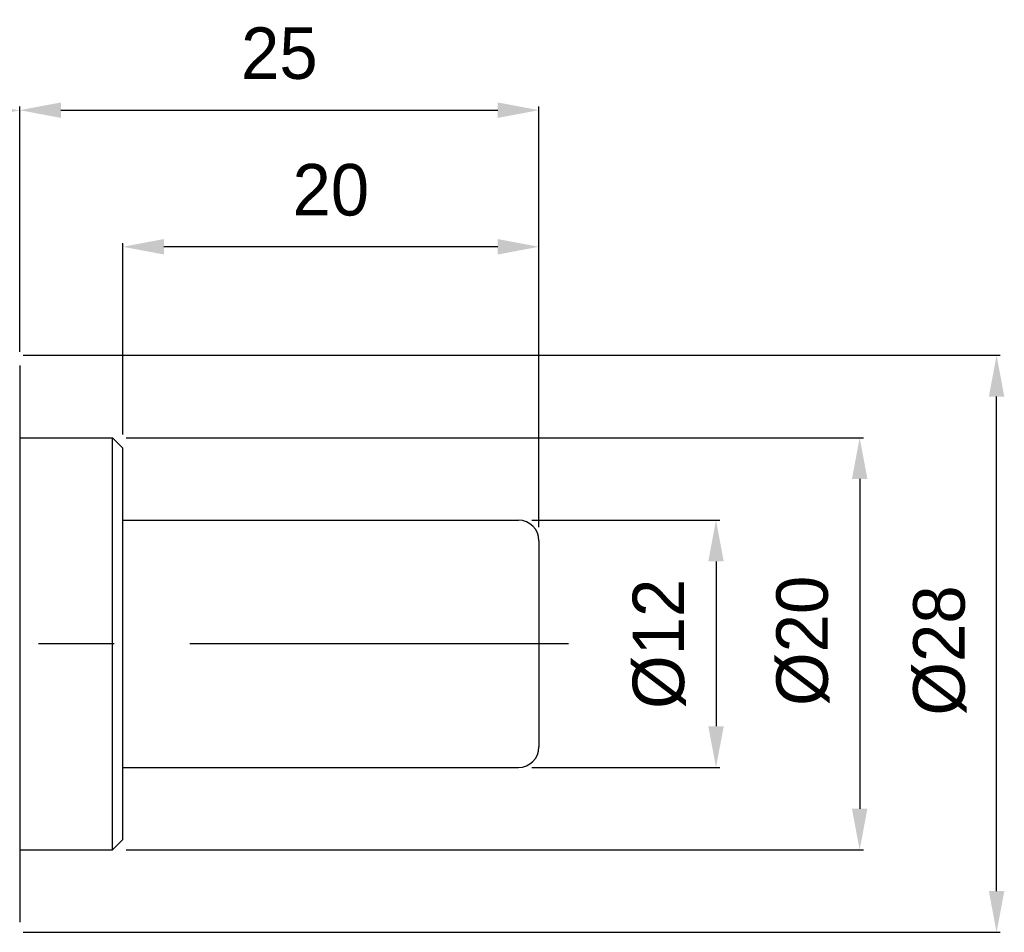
# Model space of a CAD drawing. Header units: millimetres. Extents: x 49 to 271, y 117 to 191.
# Tile 15 of 15: x 223 to 271, y 127 to 171. Entities that reach past the tile are written whole.
import ezdxf

# ---------------------------------------------------------------- set-up
doc = ezdxf.new("R2010")
doc.units = ezdxf.units.MM
doc.header["$LTSCALE"] = 16.335
doc.header["$PDMODE"] = 3
doc.header["$PDSIZE"] = 4
doc.linetypes.add('CENTER', pattern=[0.6, 0.375, -0.075, 0.075, -0.075])
doc.layers.get('0').update_dxf_attribs({"linetype": 'CONTINUOUS'})
doc.layers.get('Defpoints').update_dxf_attribs({"linetype": 'CONTINUOUS'})
doc.layers.add('CENTER', color=1, linetype='CENTER')
doc.layers.add('DIM', color=3, linetype='CONTINUOUS')
doc.styles.get("Standard").update_dxf_attribs({"font": 'txt', "width": 0.8})
doc.styles.add('TEXTSTYLE_4', font='microexb.ttf')
doc.dimstyles.new('DIMSTYLE_1', dxfattribs={"dimtxt": 2.5, "dimasz": 2, "dimexe": 0.18, "dimexo": 0.0625, "dimgap": 0.09, "dimtad": 1, "dimdec": 0, "dimzin": 0, "dimdsep": 46, "dimtxsty": 'Standard', "dimblk": '_FILLED', "dimblk1": '_FILLED', "dimblk2": '_FILLED', "dimcen": 0.09, "dimadec": 0, "dimazin": 0, "dimtfac": 1, "dimtdec": 0, "dimtofl": 0, "dimtmove": 0, "dimatfit": 3, "dimldrblk": '_FILLED', "dimfxl": 1, "dimtolj": 1, "dimtzin": 0, "dimarcsym": 0})

# ---------------------------------------------------------------- blocks, each defined once
blk = doc.blocks.new('_FILLED')
at = {"color": 0, "linetype": 'ByBlock'}
blk.add_solid([(0, 0), (-1, 0.1875), (-1, -0.1875)], dxfattribs=at)
blk = doc.blocks.new('*D0')
at = {"layer": 'Defpoints', "color": 0, "lineweight": 0}
for p in [(223.36, 166.737), (113.36, 154.953), (223.36, 154.953)]:
    blk.add_point(p, dxfattribs=at)
at = {"layer": 'DIM', "color": 0, "lineweight": -2}
for p, q in [((113.36, 155.016), (113.36, 166.917)), ((223.36, 155.016), (223.36, 166.917)), ((115.36, 166.737), (221.36, 166.737))]:
    blk.add_line(p, q, dxfattribs=at)
at = {"layer": 'DIM', "color": 0, "lineweight": -2, "xscale": 2, "yscale": 2, "zscale": 2, "rotation": 180}
blk.add_blockref('_FILLED', (113.36, 166.737), dxfattribs=at)
at = {"layer": 'DIM', "color": 0, "lineweight": -2, "xscale": 2, "yscale": 2, "zscale": 2}
blk.add_blockref('_FILLED', (223.36, 166.737), dxfattribs=at)
at = {"layer": 'DIM', "color": 0, "insert": (168.36, 169.487), "char_height": 2.5, "attachment_point": 5, "style": 'TEXTSTYLE_4'}
blk.add_mtext('\\A1;110', dxfattribs=at)
blk = doc.blocks.new('*D1')
at = {"layer": 'Defpoints', "color": 0, "lineweight": 0}
for p in [(248.56, 166.75), (223.36, 154.953), (248.56, 146.453)]:
    blk.add_point(p, dxfattribs=at)
at = {"layer": 'DIM', "color": 0, "lineweight": -2}
for p, q in [((223.36, 155.016), (223.36, 166.93)), ((248.56, 146.516), (248.56, 166.93)), ((225.36, 166.75), (246.56, 166.75))]:
    blk.add_line(p, q, dxfattribs=at)
at = {"layer": 'DIM', "color": 0, "lineweight": -2, "xscale": 2, "yscale": 2, "zscale": 2, "rotation": 180}
blk.add_blockref('_FILLED', (223.36, 166.75), dxfattribs=at)
at = {"layer": 'DIM', "color": 0, "lineweight": -2, "xscale": 2, "yscale": 2, "zscale": 2}
blk.add_blockref('_FILLED', (248.56, 166.75), dxfattribs=at)
at = {"layer": 'DIM', "color": 0, "insert": (235.96, 169.5), "char_height": 2.5, "attachment_point": 5, "style": 'TEXTSTYLE_4'}
blk.add_mtext('\\A1;25', dxfattribs=at)
blk = doc.blocks.new('*D2')
at = {"layer": 'Defpoints', "color": 0, "lineweight": 0}
for p in [(228.36, 160.121), (228.36, 150.953), (248.56, 146.453)]:
    blk.add_point(p, dxfattribs=at)
at = {"layer": 'DIM', "color": 0, "lineweight": -2}
for p, q in [((228.36, 151.016), (228.36, 160.301)), ((246.56, 160.121), (230.36, 160.121)), ((248.56, 146.516), (248.56, 160.301))]:
    blk.add_line(p, q, dxfattribs=at)
at = {"layer": 'DIM', "color": 0, "lineweight": -2, "xscale": 2, "yscale": 2, "zscale": 2, "rotation": 180}
blk.add_blockref('_FILLED', (228.36, 160.121), dxfattribs=at)
at = {"layer": 'DIM', "color": 0, "lineweight": -2, "xscale": 2, "yscale": 2, "zscale": 2}
blk.add_blockref('_FILLED', (248.56, 160.121), dxfattribs=at)
at = {"layer": 'DIM', "color": 0, "insert": (238.46, 162.871), "char_height": 2.5, "attachment_point": 5, "style": 'TEXTSTYLE_4'}
blk.add_mtext('\\A1;20', dxfattribs=at)
blk = doc.blocks.new('*D4')
at = {"layer": 'Defpoints', "color": 0, "lineweight": 0}
for p in [(248.16, 146.853), (248.16, 134.853), (257.153, 134.853)]:
    blk.add_point(p, dxfattribs=at)
at = {"layer": 'DIM', "color": 0, "lineweight": -2}
for p, q in [((248.222, 146.853), (257.333, 146.853)), ((257.153, 144.853), (257.153, 136.853)), ((248.222, 134.853), (257.333, 134.853))]:
    blk.add_line(p, q, dxfattribs=at)
at = {"layer": 'DIM', "color": 0, "lineweight": -2, "xscale": 2, "yscale": 2, "zscale": 2}
for p, rotation in [((257.153, 146.853), 90), ((257.153, 134.853), 270)]:
    blk.add_blockref('_FILLED', p, dxfattribs=dict(at, rotation=rotation))
at = {"layer": 'DIM', "color": 0, "insert": (254.403, 140.853), "char_height": 2.5, "attachment_point": 5, "rotation": 90, "style": 'TEXTSTYLE_4'}
blk.add_mtext('\\A1;%%c12', dxfattribs=at)
blk = doc.blocks.new('*D5')
at = {"layer": 'Defpoints', "color": 0, "lineweight": 0}
for p in [(228.46, 150.853), (228.46, 130.853), (264.125, 130.853)]:
    blk.add_point(p, dxfattribs=at)
at = {"layer": 'DIM', "color": 0, "lineweight": -2}
for p, q in [((228.522, 150.853), (264.305, 150.853)), ((264.125, 148.853), (264.125, 132.853)), ((228.522, 130.853), (264.305, 130.853))]:
    blk.add_line(p, q, dxfattribs=at)
at = {"layer": 'DIM', "color": 0, "lineweight": -2, "xscale": 2, "yscale": 2, "zscale": 2}
for p, rotation in [((264.125, 150.853), 90), ((264.125, 130.853), 270)]:
    blk.add_blockref('_FILLED', p, dxfattribs=dict(at, rotation=rotation))
at = {"layer": 'DIM', "color": 0, "insert": (261.375, 140.998), "char_height": 2.5, "attachment_point": 5, "rotation": 90, "style": 'TEXTSTYLE_4'}
blk.add_mtext('\\A1;%%c20', dxfattribs=at)
blk = doc.blocks.new('*D6')
at = {"layer": 'Defpoints', "color": 0, "lineweight": 0}
for p in [(223.46, 154.853), (270.769, 154.853), (223.46, 126.853)]:
    blk.add_point(p, dxfattribs=at)
at = {"layer": 'DIM', "color": 0, "lineweight": -2}
for p, q in [((223.522, 154.853), (270.949, 154.853)), ((270.769, 128.853), (270.769, 152.853)), ((223.522, 126.853), (270.949, 126.853))]:
    blk.add_line(p, q, dxfattribs=at)
at = {"layer": 'DIM', "color": 0, "lineweight": -2, "xscale": 2, "yscale": 2, "zscale": 2}
for p, rotation in [((270.769, 154.853), 90), ((270.769, 126.853), 270)]:
    blk.add_blockref('_FILLED', p, dxfattribs=dict(at, rotation=rotation))
at = {"layer": 'DIM', "color": 0, "insert": (268.019, 140.53), "char_height": 2.5, "attachment_point": 5, "rotation": 90, "style": 'TEXTSTYLE_4'}
blk.add_mtext('\\A1;%%c28', dxfattribs=at)

msp = doc.modelspace()

# ---------------------------------------------------------------- linework, layer by layer
at = {"color": 7, "linetype": 'Continuous'}
for p, q in [((223.36, 154.353), (223.36, 127.353)), ((223.36, 150.853), (227.86, 150.853)), ((228.36, 150.353), (227.86, 150.853)), ((227.86, 130.853), (227.86, 150.853)), ((228.36, 131.353), (228.36, 150.353)), ((228.36, 146.853), (247.56, 146.853)), ((248.56, 145.853), (248.56, 135.853)), ((228.36, 134.853), (247.56, 134.853)), ((228.36, 131.353), (227.86, 130.853)), ((223.36, 130.853), (227.86, 130.853))]:
    msp.add_line(p, q, dxfattribs=at)
for centre, start, end in [((247.56, 145.853), 0, 90), ((247.56, 135.853), 270, 360)]:
    msp.add_arc(centre, 1, start, end, dxfattribs=at)
at = {"layer": 'CENTER', "ltscale": 3}
msp.add_line((249.993, 140.853), (98.822, 140.853), dxfattribs=at)

# ---------------------------------------------------------------- dimensions: what is measured, and where the dimension line sits
at = {"layer": 'DIM'}
for base, p1, p2, picture, middle in [((223.36, 166.737), (113.36, 154.953), (223.36, 154.953), '*D0', (168.36, 166.737)), ((248.56, 166.75), (223.36, 154.953), (248.56, 146.453), '*D1', (235.96, 166.75))]:
    dim = msp.add_linear_dim(base=base, p1=p1, p2=p2, dimstyle='DIMSTYLE_1', override={"dimgap": 1.5, "dimtxsty": 'TEXTSTYLE_4'}, dxfattribs=at)
    dim.commit()
    dim.dimension.update_dxf_attribs({"geometry": picture, "text_midpoint": middle, "dimtype": 160})
dim = msp.add_linear_dim(base=(228.36, 160.121), p1=(248.56, 146.453), p2=(228.36, 150.953), angle=180, dimstyle='DIMSTYLE_1', override={"dimgap": 1.5, "dimtxsty": 'TEXTSTYLE_4'}, dxfattribs=at)
dim.commit()
dim.dimension.update_dxf_attribs({"geometry": '*D2', "text_midpoint": (238.46, 160.121), "dimtype": 160})
for base, p1, p2, angle, picture, middle in [((270.769, 154.853), (223.46, 126.853), (223.46, 154.853), 90, '*D6', (270.769, 140.53)), ((264.125, 130.853), (228.46, 150.853), (228.46, 130.853), 270, '*D5', (264.125, 140.998)), ((257.153, 134.853), (248.16, 146.853), (248.16, 134.853), 270, '*D4', (257.153, 140.853))]:
    dim = msp.add_linear_dim(base=base, p1=p1, p2=p2, angle=angle, text='%%c<>', dimstyle='DIMSTYLE_1', override={"dimgap": 1.5, "dimtxsty": 'TEXTSTYLE_4'}, dxfattribs=at)
    dim.commit()
    dim.dimension.update_dxf_attribs({"geometry": picture, "text_midpoint": middle, "dimtype": 160})

doc.saveas('drawing.dxf')
